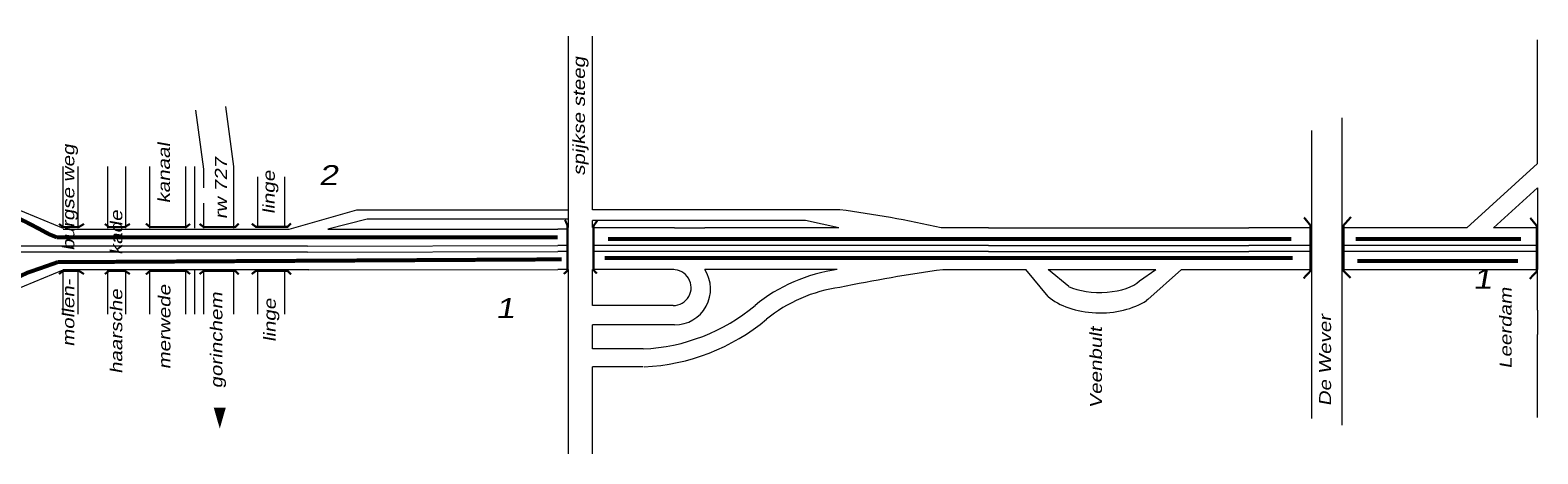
# Model space of a CAD drawing. Header units: metres. Extents: x 534 to 2631, y -2348 to -1484.
# Tile 6 of 10: x 1877 to 2066, y -1873 to -1820. Entities that reach past the tile are written whole.
import ezdxf

# ---------------------------------------------------------------- set-up
doc = ezdxf.new("R2010")
doc.units = ezdxf.units.M
doc.linetypes.add('ACAD_ISO03W100', pattern=[30, 12, -18])
doc.linetypes.add('DASHDOT', pattern=[1, 0.5, -0.25, 0, -0.25])
doc.layers.get('0').update_dxf_attribs({"lineweight": 0})
for name, color, linetype, lineweight in [('ROUTE8STROOIEN', 90, 'Continuous', 0), ('ROUTE8TEXT', 4, 'DASHDOT', 0), ('STROOI', 7, 'Continuous', 0), ('Text', 7, 'Continuous', 0)]:
    doc.layers.add(name, color=color, linetype=linetype, lineweight=lineweight)
doc.styles.add('ISO25', font='ARIALN.TTF', dxfattribs={"width": 1.5, "oblique": 10})

msp = doc.modelspace()

# ---------------------------------------------------------------- linework, layer by layer
at = {"ltscale": 0.5}
for p, q in [((2041.79, -1850.14), (2041.79, -1831.13)), ((1947.92, -1834.94), (1947.92, -1832.69)), ((2037.95, -1832.71), (2037.95, -1868.8)), ((1947.92, -1840.39), (1947.92, -1837.96)), ((1918.38, -1842.67), (1909.88, -1845.09)), ((1944.89, -1842.67), (1918.38, -1842.67)), ((1978.88, -1842.64), (1947.92, -1842.64)), ((1919.68, -1843.8), (1914.76, -1845.06)), ((1944.8, -1843.8), (1919.68, -1843.8)), ((1974.59, -1843.98), (1947.92, -1843.98)), ((1978.78, -1844.89), (1974.59, -1843.98)), ((1909.88, -1845.09), (1909.84, -1845.1)), ((1914.76, -1845.06), (1943.59, -1845.06)), ((1958.17, -1844.89), (1961.99, -1844.89)), ((1997.52, -1844.89), (2030.12, -1844.89)), ((2066.26, -1844.97), (2066.26, -1850.14)), ((1912.24, -1847.18), (1943.59, -1847.13)), ((1912.24, -1847.93), (1943.59, -1847.88)), ((1997.52, -1847.13), (2030.12, -1847.13)), ((1997.52, -1847.88), (2030.12, -1847.88)), ((1912.38, -1850.18), (1943.59, -1850.14)), ((1997.52, -1850.14), (2002.17, -1850.14)), ((2002.17, -1850.14), (2002.17, -1850.14)), ((2004.96, -1853.5), (2002.17, -1850.14)), ((2004.98, -1850.14), (2018.45, -1850.14)), ((2005.02, -1850.17), (2004.98, -1850.14)), ((2007.56, -1852.25), (2005.02, -1850.17)), ((2016.41, -1851.55), (2018.45, -1850.14)), ((2017.45, -1853.86), (2021.68, -1850.14)), ((2021.68, -1850.14), (2030.12, -1850.14)), ((2021.68, -1850.14), (2021.68, -1850.14)), ((2057.32, -1850.14), (2060.67, -1850.14)), ((2017.45, -1853.86), (2017.3, -1854)), ((2066.26, -1855.21), (2066.26, -1858.25))]:
    msp.add_line(p, q, dxfattribs=at)
at = {"color": 1, "linetype": 'ACAD_ISO03W100', "ltscale": 0.1, "const_width": 0.5, "flags": 128}
for points in [[(1880.86, -1846.1), (1880.86, -1846.1), (1879.86, -1845.7), (1878.57, -1845), (1876.9, -1844.13), (1875.15, -1843.31), (1874.33, -1843.04), (1873.2, -1842.86), (1848.43, -1842.86)], [(1848.43, -1851.41), (1874.58, -1851.41), (1875.48, -1851.3), (1877.17, -1850.52), (1879.07, -1849.86), (1880.95, -1849.2), (1880.95, -1849.2), (1880.95, -1849.2), (1880.95, -1849.2)]]:
    msp.add_lwpolyline(points, dxfattribs=at)
at = {"ltscale": 0.5}
for centre, major_axis, ratio, start_param, end_param in [((2011.46, -1850.44), (-5.5, 0), 0.465116, 7.058853, 8.975106), ((2011.46, -1850.89), (-7.84, 0), 0.595222, 6.877331, 8.695252)]:
    msp.add_ellipse(centre, major_axis=major_axis, ratio=ratio, start_param=start_param, end_param=end_param, dxfattribs=at)
at = {"layer": 'ROUTE8STROOIEN', "ltscale": 0.5, "const_width": 0.5}
for points in [[(1943.54, -1846.1), (1880.86, -1846.1)], [(2035.42, -1846.29), (1949.85, -1846.29)], [(2064.2, -1846.29), (2043.5, -1846.29)], [(1880.95, -1849.2), (1944.04, -1848.85)], [(1949.45, -1848.66), (2035.61, -1848.66)], [(2043.7, -1849.05), (2063.81, -1849.05)]]:
    msp.add_lwpolyline(points, dxfattribs=at)
at = {"layer": 'STROOI', "color": 7}
for p, q in [((1944.92, -1831.86), (1944.92, -1820.91)), ((1947.92, -1832.69), (1947.92, -1820.91)), ((2066.26, -1836.86), (2066.26, -1821.37)), ((1899.25, -1837.56), (1898.25, -1830.17)), ((1903, -1837.2), (1901.99, -1829.7)), ((1944.92, -1844.88), (1944.92, -1831.86)), ((1947.92, -1837.96), (1947.92, -1834.94)), ((2066.26, -1836.86), (2057.41, -1844.89)), ((1881.61, -1844.93), (1881.61, -1837.2)), ((1883.49, -1844.93), (1883.49, -1837.2)), ((1887.24, -1844.93), (1887.24, -1837.2)), ((1889.49, -1844.93), (1889.49, -1837.2)), ((1892.49, -1844.93), (1892.49, -1837.2)), ((1897, -1844.93), (1897, -1837.2)), ((1898.12, -1844.93), (1898.12, -1837.2)), ((1899.25, -1839.88), (1899.25, -1837.56)), ((1903, -1844.93), (1903, -1837.2)), ((1906, -1844.91), (1906, -1838.51)), ((1909.38, -1844.91), (1909.38, -1838.51)), ((1947.92, -1842.64), (1947.92, -1840.39)), ((2066.26, -1839.9), (2060.75, -1844.89)), ((2066.26, -1839.9), (2066.26, -1844.97)), ((1874.38, -1841.93), (1881.61, -1844.93)), ((1899.25, -1844.93), (1899.25, -1841.81)), ((1947.92, -1844.88), (1947.92, -1843.98)), ((1909.84, -1845.1), (1881.61, -1845.1)), ((1944.92, -1845.06), (1943.59, -1845.06)), ((1958.17, -1844.89), (1947.92, -1844.89)), ((1978.78, -1844.89), (1961.99, -1844.89)), ((1997.52, -1844.89), (1991.57, -1844.89)), ((2038.04, -1844.89), (2030.12, -1844.89)), ((2057.41, -1844.89), (2041.79, -1844.89)), ((2066.26, -1844.89), (2060.75, -1844.89)), ((1912.24, -1847.18), (1848.43, -1847.18)), ((1912.24, -1847.93), (1848.43, -1847.93)), ((1944.78, -1847.13), (1943.59, -1847.13)), ((1944.78, -1847.88), (1943.59, -1847.88)), ((1997.52, -1847.13), (1948.07, -1847.13)), ((1997.52, -1847.88), (1948.07, -1847.88)), ((2038.04, -1847.13), (2030.12, -1847.13)), ((2038.04, -1847.88), (2030.12, -1847.88)), ((2066.26, -1847.13), (2041.79, -1847.13)), ((2066.26, -1847.88), (2041.79, -1847.88)), ((1874.38, -1853.18), (1881.61, -1850.18)), ((1912.38, -1850.18), (1881.61, -1850.18)), ((1881.61, -1855.71), (1881.61, -1850.18)), ((1883.49, -1855.71), (1883.49, -1850.18)), ((1887.24, -1855.71), (1887.24, -1850.18)), ((1889.49, -1855.71), (1889.49, -1850.18)), ((1892.49, -1855.71), (1892.49, -1850.18)), ((1897, -1855.71), (1897, -1850.18)), ((1898.12, -1855.71), (1898.12, -1850.18)), ((1899.25, -1855.71), (1899.25, -1850.18)), ((1903, -1855.71), (1903, -1850.18)), ((1906, -1855.71), (1906, -1850.18)), ((1909.38, -1855.71), (1909.38, -1850.18)), ((1944.92, -1850.14), (1943.59, -1850.14)), ((1944.92, -1873.21), (1944.92, -1850.14)), ((1958.09, -1850.14), (1947.92, -1850.14)), ((1947.92, -1854.64), (1947.92, -1850.14)), ((1978.57, -1850.14), (1961.99, -1850.14)), ((1991.8, -1850.14), (1997.52, -1850.14)), ((2030.12, -1850.14), (2038.04, -1850.14)), ((2041.79, -1850.14), (2057.32, -1850.14)), ((2041.79, -1869.62), (2041.79, -1850.14)), ((2060.67, -1850.14), (2066.26, -1850.14)), ((2066.26, -1855.21), (2066.26, -1850.14)), ((1958.02, -1854.64), (1947.92, -1854.64)), ((1958.2, -1857.06), (1947.92, -1857.06)), ((1947.92, -1860.07), (1947.92, -1857.06)), ((2066.26, -1868.68), (2066.26, -1858.25)), ((1954.27, -1860.07), (1947.92, -1860.07)), ((1954.27, -1862.32), (1947.92, -1862.32)), ((1947.92, -1873.21), (1947.92, -1862.32))]:
    msp.add_line(p, q, dxfattribs=at)
at = {"layer": 'STROOI', "color": 7, "const_width": 0.263}
for points in [[(1884.24, -1844.41), (1883.58, -1844.81), (1881.63, -1844.81), (1881.1, -1844.41)], [(1889.99, -1844.41), (1889.33, -1844.81), (1887.38, -1844.81), (1886.85, -1844.41)], [(1897.52, -1844.41), (1897.03, -1844.81), (1892.52, -1844.81), (1891.99, -1844.37)], [(1903.62, -1844.37), (1903.18, -1844.81), (1899.24, -1844.81), (1898.71, -1844.41)], [(1910.16, -1844.34), (1909.71, -1844.78), (1905.77, -1844.78), (1905.24, -1844.38)], [(1944.32, -1850.68), (1944.78, -1850.27), (1944.78, -1844.62), (1944.47, -1843.9)], [(1948.45, -1850.63), (1948.04, -1850.17), (1948.04, -1844.67), (1948.51, -1844)], [(2036.96, -1851.23), (2037.83, -1850.3), (2037.83, -1844.6), (2037.02, -1843.6)], [(2042.84, -1851.17), (2041.96, -1850.3), (2041.96, -1844.6), (2042.9, -1843.54)], [(2065.29, -1851.29), (2066.17, -1850.35), (2066.17, -1844.66), (2065.35, -1843.66)], [(1884.24, -1850.69), (1883.58, -1850.29), (1881.63, -1850.29), (1881.1, -1850.69)], [(1889.99, -1850.69), (1889.33, -1850.29), (1887.38, -1850.29), (1886.85, -1850.69)], [(1897.52, -1850.69), (1897.03, -1850.29), (1892.52, -1850.29), (1891.99, -1850.74)], [(1903.62, -1850.74), (1903.18, -1850.29), (1899.24, -1850.29), (1898.71, -1850.69)], [(1910.16, -1850.74), (1909.71, -1850.29), (1905.77, -1850.29), (1905.24, -1850.69)]]:
    msp.add_lwpolyline(points, dxfattribs=at)
at = {"layer": 'STROOI', "color": 7}
for centre, radius, start, end in [((1960.47, -1982.93), 141.49, 77.3021, 82.5245), ((1958.02, -1852.39), 2.25, 270, 91.7731), ((1958.2, -1852.56), 4.5, 270, 32.5806), ((1981.45, -1870.87), 20.93, 97.9122, 129.0324), ((2018.75, -2044.95), 196.66, 97.8772, 101.697), ((1981.45, -1870.87), 18.68, 97.9122, 129.0324), ((1953.25, -1836.76), 23.33, 272.5044, 310.0798), ((1953.25, -1836.76), 25.58, 272.5044, 310.0798)]:
    msp.add_arc(centre, radius, start, end, dxfattribs=at)
at = {"layer": 'Text'}
msp.add_lwpolyline([(1901.24, -1867.44, 1.5, 0, 0), (1901.24, -1870.05, 0, 0, 0)], format="xyseb", dxfattribs=at)

# ---------------------------------------------------------------- texts
at = {"layer": 'ROUTE8TEXT', "ltscale": 0.5, "char_height": 2.5, "width": 5.64, "attachment_point": 1, "style": 'ISO25'}
for s, insert in [('2', (1913.63, -1837.05)), ('1', (2058.16, -1850.04)), ('1', (1935.78, -1853.71))]:
    msp.add_mtext(s, dxfattribs=dict(at, insert=insert))
at = {"layer": 'Text', "style": 'ISO25', "oblique": 10, "width": 1.5}
for s, p in [('spijkse steeg', (1946.97, -1838.37)), ('mollen-     burgse weg', (1883.03, -1859.8)), ('kanaal', (1894.99, -1841.84)), ('rw 727', (1902.13, -1843.82)), ('linge', (1908.13, -1843.18)), ('haarsche      kade', (1889.03, -1863.19)), ('merwede', (1895.06, -1862.63)), ('gorinchem', (1901.57, -1865.01)), ('Leerdam', (2063.02, -1862.56)), ('linge', (1908.25, -1859.21)), ('De Wever', (2040.41, -1867.24)), ('Veenbult', (2011.71, -1867.52))]:
    msp.add_text(s, height=1.5, rotation=90, dxfattribs=at).set_placement(p)

doc.saveas('drawing.dxf')
